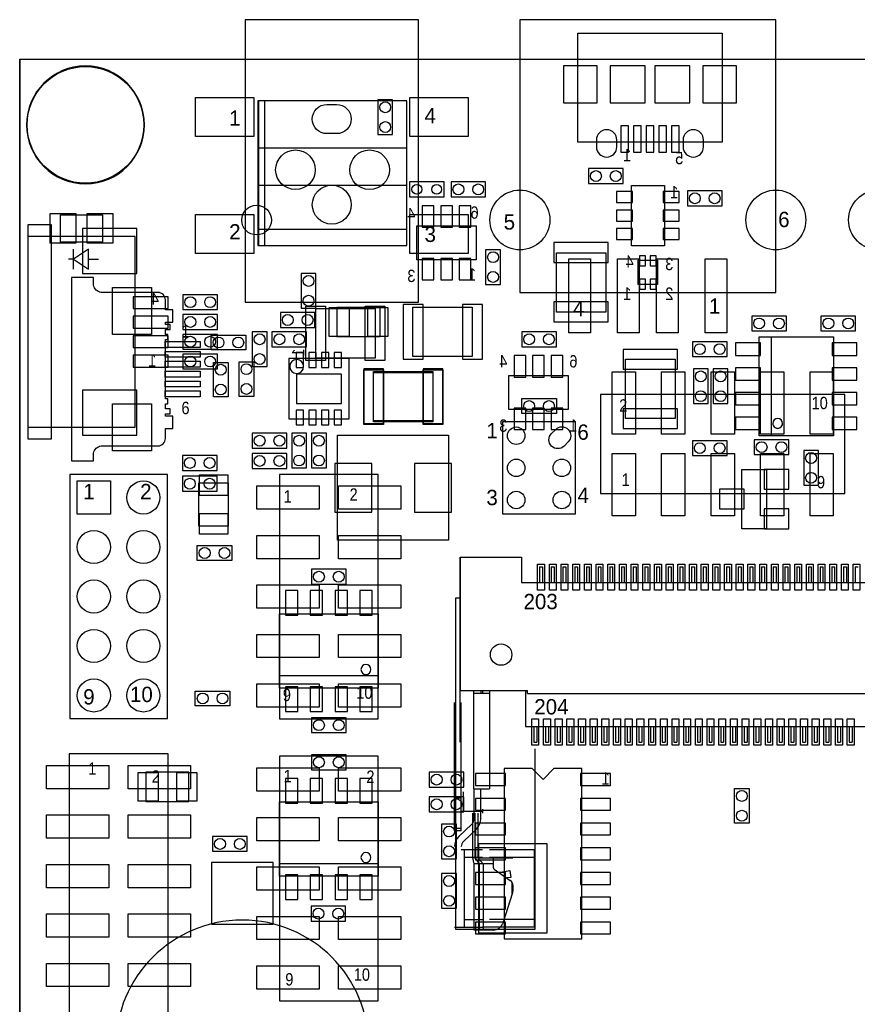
# Model space of a CAD drawing. Extents: x 4400 to 8899, y 281 to 4122.
# Tile 2 of 7: x 4400 to 6093, y 2004 to 3994. Entities that reach past the tile are written whole.
import ezdxf
from ezdxf.enums import TextEntityAlignment as Align

# ---------------------------------------------------------------- set-up
doc = ezdxf.new("R2010")
doc.units = 0
for name, color, linetype in [('BG_OUTLINE', 1, 'CONTINUOUS'), ('PG_ASSEMBLY_BOTTOM', 2, 'CONTINUOUS'), ('PG_ASSEMBLY_TOP', 3, 'CONTINUOUS'), ('PIN_BOTTOM', 5, 'CONTINUOUS'), ('PIN_TOP', 4, 'CONTINUOUS')]:
    doc.layers.add(name, color=color, linetype=linetype)

msp = doc.modelspace()

# ---------------------------------------------------------------- linework, layer by layer
at = {"layer": 'BG_OUTLINE'}
for points in [[(4400, 3914.4), (4400, 488)], [(4400, 3914.4), (8800, 3914.4)], [(4400, 488.1), (4400, 3914.4)]]:
    msp.add_lwpolyline(points, dxfattribs=at)
msp.add_lwpolyline([(4400, 488.1), (4400, 3914.4), (8800, 3914.4), (8800, 488)], close=True, dxfattribs=at)
at = {"layer": 'PG_ASSEMBLY_BOTTOM'}
for points in [[(5528.6, 3966.7), (5820, 3966.7), (5820, 3746.2), (5528.6, 3746.2)], [(5124, 3832), (5124, 3762), (5154, 3762), (5154, 3832)], [(5550, 3663), (5620, 3663), (5620, 3693), (5550, 3693)], [(5188, 3636), (5258, 3636), (5258, 3666), (5188, 3666)], [(5272, 3636), (5342, 3636), (5342, 3666), (5272, 3666)], [(5636.7, 3537), (5636.7, 3659), (5703.4, 3659), (5703.4, 3537)], [(5820, 3648), (5750, 3648), (5750, 3618), (5820, 3618)], [(4416.7, 3146.5), (4464, 3146.5), (4464, 3579.5), (4416.7, 3579.5)], [(5323, 3508.6), (5203, 3508.6), (5203, 3577.4), (5323, 3577.4)], [(5372, 3459), (5372, 3529), (5342, 3529), (5342, 3459)], [(5585, 3523), (5585, 3403), (5485, 3403), (5485, 3523)], [(5650.3, 3507.6), (5689.7, 3507.6), (5689.7, 3458.4), (5650.3, 3458.4)], [(4999, 3411), (4999, 3481), (4969, 3481), (4969, 3411)], [(4800, 3438), (4730, 3438), (4730, 3408), (4800, 3408)], [(5041.5, 3353.5), (5128.5, 3353.5), (5128.5, 3412.5), (5041.5, 3412.5)], [(5315, 3313), (5195, 3313), (5195, 3413), (5315, 3413)], [(4800, 3398), (4730, 3398), (4730, 3368), (4800, 3368)], [(4927, 3372), (4997, 3372), (4997, 3402), (4927, 3402)], [(5880, 3365), (5950, 3365), (5950, 3395), (5880, 3395)], [(6090, 3395), (6020, 3395), (6020, 3365), (6090, 3365)], [(4800, 3358), (4730, 3358), (4730, 3328), (4800, 3328)], [(4900, 3293), (4900, 3363), (4870, 3363), (4870, 3293)], [(4910, 3333), (4980, 3333), (4980, 3363), (4910, 3363)], [(5485, 3363), (5415, 3363), (5415, 3333), (5485, 3333)], [(5895, 3353), (6045, 3353), (6045, 3153), (5895, 3153)], [(5760, 3313), (5830, 3313), (5830, 3343), (5760, 3343)], [(4800, 3318), (4730, 3318), (4730, 3288), (4800, 3288)], [(4944, 3309), (4944, 3187), (5066, 3187), (5066, 3309)], [(5625, 3188), (5625, 3308), (5725, 3308), (5725, 3188)], [(5762, 3288), (5762, 3218), (5792, 3218), (5792, 3288)], [(5802, 3288), (5802, 3218), (5832, 3218), (5832, 3288)], [(5235, 3183), (5115, 3183), (5115, 3283), (5235, 3283)], [(5508.8, 3205.9), (5388.8, 3205.9), (5388.8, 3274.7), (5508.8, 3274.7)], [(4870, 3128), (4940, 3128), (4940, 3158), (4870, 3158)], [(4950, 3158), (4950, 3088), (4980, 3088), (4980, 3158)], [(4990, 3158), (4990, 3088), (5020, 3088), (5020, 3158)], [(5042.8, 3154.3), (5267.2, 3154.3), (5267.2, 2941.7), (5042.8, 2941.7)], [(5885, 3115), (5955, 3115), (5955, 3145), (5885, 3145)], [(5830, 3143), (5760, 3143), (5760, 3113), (5830, 3113)], [(4729, 3083), (4799, 3083), (4799, 3113), (4729, 3113)], [(4870, 3087), (4940, 3087), (4940, 3117), (4870, 3117)], [(5985, 3123), (5985, 3053), (6015, 3053), (6015, 3123)], [(5860, 2965), (5860, 3085), (5910, 3085), (5910, 2965)], [(4729, 3041), (4799, 3041), (4799, 3071), (4729, 3071)], [(5060, 2883), (4990, 2883), (4990, 2853), (5060, 2853)], [(4925, 2643), (4925, 2793), (5125, 2793), (5125, 2643)], [(5060, 2583), (4990, 2583), (4990, 2553), (5060, 2553)], [(5060, 2508), (4990, 2508), (4990, 2478), (5060, 2478)], [(4655.2, 2413.9), (4742.2, 2413.9), (4742.2, 2472.9), (4655.2, 2472.9)], [(5298, 2473), (5228, 2473), (5228, 2443), (5298, 2443)], [(5536.5, 2480.1), (5480, 2480.1), (5458, 2458), (5436, 2480.1), (5379.5, 2480.1), (5379.5, 2136.1), (5536.5, 2136.1)], [(4925, 2263), (4925, 2413), (5125, 2413), (5125, 2263)], [(5298, 2423), (5228, 2423), (5228, 2393), (5298, 2393)], [(5283, 2298), (5283, 2368), (5253, 2368), (5253, 2298)], [(4790, 2313), (4860, 2313), (4860, 2343), (4790, 2343)], [(5283, 2198), (5283, 2268), (5253, 2268), (5253, 2198)], [(5059, 2202), (4989, 2202), (4989, 2172), (5059, 2172)]]:
    msp.add_lwpolyline(points, close=True, dxfattribs=at)
for points in [[(4416.7, 3170.1), (4633.3, 3170.1), (4633.3, 3555.9), (4416.7, 3555.9)], [(5920, 3153), (5920, 3353)], [(5125, 2668), (4925, 2668)], [(5125, 2288), (4925, 2288)]]:
    msp.add_lwpolyline(points, dxfattribs=at)
for points in [[(4974.1, 3293, 1), (4945.98, 3293, 1)], [(5942.5, 3178, 1), (5922.5, 3178.06, 1)], [(5110, 2680.5, 1), (5089.94, 2680.5, 1)], [(5109.9, 2300.5, 1), (5090.04, 2300.5, 1)], [(5106, 1918, 1), (4594, 1918, 1)]]:
    msp.add_lwpolyline(points, format="xyb", close=True, dxfattribs=at)
at = {"layer": 'PG_ASSEMBLY_TOP'}
for points in [[(4855.8, 3423.2), (5206.2, 3423.2), (5206.2, 3994), (4855.8, 3994)], [(5928.9, 3994), (5411.1, 3994), (5411.1, 3442.8), (5928.9, 3442.8)], [(4881.5, 3537.7), (4895.5, 3537.7), (4895.5, 3829.7), (4881.5, 3829.7)], [(5182.5, 3537.7), (5182.5, 3829.7), (4882.5, 3829.7), (4882.5, 3537.7)], [(4482.5, 3599.5), (4567.5, 3599.5), (4567.5, 3544.5), (4482.5, 3544.5)], [(4999, 3310), (4999, 3410), (5119, 3410), (5119, 3310)], [(4857, 3326.5), (4787, 3326.5), (4787, 3356.5), (4857, 3356.5)], [(4791.5, 3231.4), (4791.5, 3301.4), (4821.5, 3301.4), (4821.5, 3231.4)], [(4873.5, 3302.6), (4873.5, 3232.6), (4843.5, 3232.6), (4843.5, 3302.6)], [(5235, 3281), (5235, 3181), (5115, 3181), (5115, 3281)], [(5415, 3228), (5485, 3228), (5485, 3198), (5415, 3198)], [(5574.4, 3036.5), (6068.4, 3036.5), (6068.4, 3236.5), (5574.4, 3236.5)], [(5524, 2995.1), (5524, 3180.9), (5376, 3180.9), (5376, 2995.1)], [(4501.5, 3074.5), (4501.5, 2581.6), (4698.5, 2581.6), (4698.5, 3074.5)], [(4925, 3075), (4925, 2581), (5125, 2581), (5125, 3075)], [(4821.5, 3057.5), (4821.5, 2970.5), (4762.5, 2970.5), (4762.5, 3057.5)], [(4829, 2901), (4759, 2901), (4759, 2931), (4829, 2931)], [(4755, 2637), (4825, 2637), (4825, 2607), (4755, 2607)], [(4500, 2510), (4500, 1516), (4700, 1516), (4700, 2510)], [(4925, 2505), (4925, 2011), (5125, 2011), (5125, 2505)], [(5875, 2440), (5875, 2370), (5845, 2370), (5845, 2440)]]:
    msp.add_lwpolyline(points, close=True, dxfattribs=at)
for points in [[(4652.1, 3781.4, 1), (4413.9, 3781.4, 1)], [(4504.5, 3472.6), (4504.5, 3102.6), (4549.5, 3102.6), (4549.5, 3117.6, -0.333333), (4564.5, 3132.6), (4679.5, 3132.6, 0.414214), (4694.5, 3147.6), (4694.5, 3167.6), (4709.5, 3167.6), (4709.5, 3192.6), (4694.5, 3192.6), (4694.5, 3197.6), (4704.5, 3197.6), (4704.5, 3207.6), (4694.5, 3207.6), (4694.5, 3217.6), (4699.5, 3217.6), (4699.5, 3227.6), (4694.5, 3227.6), (4694.5, 3347.6), (4699.5, 3347.6), (4699.5, 3357.6), (4694.5, 3357.6), (4694.5, 3367.6), (4704.5, 3367.6), (4704.5, 3377.6), (4694.5, 3377.6), (4694.5, 3382.6), (4709.5, 3382.6), (4709.5, 3407.6), (4694.5, 3407.6), (4694.5, 3427.6, 0.414214), (4679.5, 3442.6), (4564.5, 3442.6, -0.333333), (4549.5, 3457.6), (4549.5, 3472.6)]]:
    msp.add_lwpolyline(points, format="xyb", close=True, dxfattribs=at)
for points in [[(4882.5, 3574.7), (4882.5, 3570.7), (5182.5, 3570.7), (5182.5, 3658.7), (4882.5, 3658.7), (4882.5, 3734.7), (5181.5, 3734.7)], [(4509, 3510), (4539, 3490), (4539, 3530), (4509, 3510), (4499, 3510)], [(4509, 3490), (4509, 3530)], [(4539, 3510), (4559, 3510)], [(5290.8, 2907.5), (5290.8, 2637.8)], [(5290.8, 2907.5), (5414.8, 2907.5)], [(5290.8, 2533.5), (5290.8, 2907.5)], [(5414.8, 2907.5), (5414.8, 2856.3)], [(5451.2, 2887.8), (5451.2, 2856.3)], [(5451.2, 2887.8), (5457.1, 2887.8)], [(5457.1, 2887.8), (5457.1, 2856.3)], [(5474.8, 2887.8), (5474.8, 2856.3)], [(5474.8, 2887.8), (5480.7, 2887.8)], [(5480.7, 2887.8), (5480.7, 2856.3)], [(5498.4, 2887.8), (5498.4, 2856.3)], [(5498.4, 2887.8), (5504.3, 2887.8)], [(5504.3, 2887.8), (5504.3, 2856.3)], [(5522.1, 2887.8), (5522.1, 2856.3)], [(5522.1, 2887.8), (5528, 2887.8)], [(5528, 2887.8), (5528, 2856.3)], [(5545.7, 2887.8), (5545.7, 2856.3)], [(5545.7, 2887.8), (5551.6, 2887.8)], [(5551.6, 2887.8), (5551.6, 2856.3)], [(5569.3, 2887.8), (5569.3, 2856.3)], [(5569.3, 2887.8), (5575.2, 2887.8)], [(5575.2, 2887.8), (5575.2, 2856.3)], [(5592.9, 2887.8), (5592.9, 2856.3)], [(5592.9, 2887.8), (5598.8, 2887.8)], [(5598.8, 2887.8), (5598.8, 2856.3)], [(5616.5, 2887.8), (5616.5, 2856.3)], [(5616.5, 2887.8), (5622.4, 2887.8)], [(5622.4, 2887.8), (5622.4, 2856.3)], [(5640.2, 2887.8), (5640.2, 2856.3)], [(5640.2, 2887.8), (5646.1, 2887.8)], [(5646.1, 2887.8), (5646.1, 2856.3)], [(5663.8, 2887.8), (5663.8, 2856.3)], [(5663.8, 2887.8), (5669.7, 2887.8)], [(5669.7, 2887.8), (5669.7, 2856.3)], [(5687.4, 2887.8), (5687.4, 2856.3)], [(5687.4, 2887.8), (5693.3, 2887.8)], [(5693.3, 2887.8), (5693.3, 2856.3)], [(5711, 2887.8), (5711, 2856.3)], [(5711, 2887.8), (5716.9, 2887.8)], [(5716.9, 2887.8), (5716.9, 2856.3)], [(5734.6, 2887.8), (5734.6, 2856.3)], [(5734.6, 2887.8), (5740.6, 2887.8)], [(5740.6, 2887.8), (5740.6, 2856.3)], [(5758.3, 2887.8), (5758.3, 2856.3)], [(5758.3, 2887.8), (5764.2, 2887.8)], [(5764.2, 2887.8), (5764.2, 2856.3)], [(5781.9, 2887.8), (5781.9, 2856.3)], [(5781.9, 2887.8), (5787.8, 2887.8)], [(5787.8, 2887.8), (5787.8, 2856.3)], [(5805.5, 2887.8), (5805.5, 2856.3)], [(5805.5, 2887.8), (5811.4, 2887.8)], [(5811.4, 2887.8), (5811.4, 2856.3)], [(5829.1, 2887.8), (5829.1, 2856.3)], [(5829.1, 2887.8), (5835.1, 2887.8)], [(5835.1, 2887.8), (5835.1, 2856.3)], [(5852.8, 2887.8), (5852.8, 2856.3)], [(5852.8, 2887.8), (5858.7, 2887.8)], [(5858.7, 2887.8), (5858.7, 2856.3)], [(5876.4, 2887.8), (5876.4, 2856.3)], [(5876.4, 2887.8), (5882.3, 2887.8)], [(5882.3, 2887.8), (5882.3, 2856.3)], [(5900, 2887.8), (5900, 2856.3)], [(5900, 2887.8), (5905.9, 2887.8)], [(5905.9, 2887.8), (5905.9, 2856.3)], [(5923.6, 2887.8), (5923.6, 2856.3)], [(5923.6, 2887.8), (5929.5, 2887.8)], [(5929.5, 2887.8), (5929.5, 2856.3)], [(5947.2, 2887.8), (5947.2, 2856.3)], [(5947.2, 2887.8), (5953.2, 2887.8)], [(5953.2, 2887.8), (5953.2, 2856.3)], [(5970.9, 2887.8), (5970.9, 2856.3)], [(5970.9, 2887.8), (5976.8, 2887.8)], [(5976.8, 2887.8), (5976.8, 2856.3)], [(5994.5, 2887.8), (5994.5, 2856.3)], [(5994.5, 2887.8), (6000.4, 2887.8)], [(6000.4, 2887.8), (6000.4, 2856.3)], [(6018.1, 2887.8), (6018.1, 2856.3)], [(6018.1, 2887.8), (6024, 2887.8)], [(6024, 2887.8), (6024, 2856.3)], [(6041.7, 2887.8), (6041.7, 2856.3)], [(6041.7, 2887.8), (6047.6, 2887.8)], [(6047.6, 2887.8), (6047.6, 2856.3)], [(6065.4, 2887.8), (6065.4, 2856.3)], [(6065.4, 2887.8), (6071.3, 2887.8)], [(6071.3, 2887.8), (6071.3, 2856.3)], [(6089, 2887.8), (6089, 2856.3)], [(6089, 2887.8), (6094.9, 2887.8)], [(5414.8, 2856.3), (7962, 2856.3)], [(5290.8, 2824.8), (5280.9, 2824.8), (5280.9, 2155.5), (5442.3, 2155.5), (5442.3, 2520)], [(5290.8, 2637.8), (5426.6, 2637.8)], [(5318.3, 2439), (5318.3, 2637.8)], [(5349.8, 2631.9), (5318.3, 2631.9)], [(5332.1, 2637.8), (5332.1, 2631.9)], [(5336, 2637.8), (5336, 2631.9)], [(5349.8, 2637.8), (5349.8, 2631.9)], [(5349.8, 2631.9), (5349.8, 2439)], [(5422.4, 2637.8), (5422.4, 2565)], [(5426.6, 2631.9), (5426.6, 2637.8)], [(5426.6, 2631.9), (7962, 2631.9)], [(5278.9, 2354.3), (5278.9, 2614.1)], [(5292.7, 2354.3), (5292.7, 2614.1)], [(5422.4, 2565), (7942.5, 2565)], [(5439.4, 2565), (5439.4, 2533.5)], [(5445.3, 2565), (5445.3, 2533.5)], [(5463, 2565), (5463, 2533.5)], [(5468.9, 2565), (5468.9, 2533.5)], [(5486.6, 2565), (5486.6, 2533.5)], [(5492.5, 2565), (5492.5, 2533.5)], [(5510.2, 2565), (5510.2, 2533.5)], [(5516.1, 2565), (5516.1, 2533.5)], [(5533.9, 2565), (5533.9, 2533.5)], [(5539.8, 2565), (5539.8, 2533.5)], [(5557.5, 2565), (5557.5, 2533.5)], [(5563.4, 2565), (5563.4, 2533.5)], [(5581.1, 2565), (5581.1, 2533.5)], [(5587, 2565), (5587, 2533.5)], [(5604.7, 2565), (5604.7, 2533.5)], [(5610.6, 2565), (5610.6, 2533.5)], [(5628.4, 2565), (5628.4, 2533.5)], [(5634.3, 2565), (5634.3, 2533.5)], [(5652, 2565), (5652, 2533.5)], [(5657.9, 2565), (5657.9, 2533.5)], [(5675.6, 2565), (5675.6, 2533.5)], [(5681.5, 2565), (5681.5, 2533.5)], [(5699.2, 2565), (5699.2, 2533.5)], [(5705.1, 2565), (5705.1, 2533.5)], [(5722.8, 2565), (5722.8, 2533.5)], [(5728.7, 2565), (5728.7, 2533.5)], [(5746.5, 2565), (5746.5, 2533.5)], [(5752.4, 2565), (5752.4, 2533.5)], [(5770.1, 2565), (5770.1, 2533.5)], [(5776, 2565), (5776, 2533.5)], [(5793.7, 2565), (5793.7, 2533.5)], [(5799.6, 2565), (5799.6, 2533.5)], [(5817.3, 2565), (5817.3, 2533.5)], [(5823.2, 2565), (5823.2, 2533.5)], [(5840.9, 2565), (5840.9, 2533.5)], [(5846.9, 2565), (5846.9, 2533.5)], [(5864.6, 2565), (5864.6, 2533.5)], [(5870.5, 2565), (5870.5, 2533.5)], [(5888.2, 2565), (5888.2, 2533.5)], [(5894.1, 2565), (5894.1, 2533.5)], [(5911.8, 2565), (5911.8, 2533.5)], [(5917.7, 2565), (5917.7, 2533.5)], [(5935.4, 2565), (5935.4, 2533.5)], [(5941.4, 2565), (5941.4, 2533.5)], [(5959.1, 2565), (5959.1, 2533.5)], [(5965, 2565), (5965, 2533.5)], [(5982.7, 2565), (5982.7, 2533.5)], [(5988.6, 2565), (5988.6, 2533.5)], [(6006.3, 2565), (6006.3, 2533.5)], [(6012.2, 2565), (6012.2, 2533.5)], [(6029.9, 2565), (6029.9, 2533.5)], [(6035.8, 2565), (6035.8, 2533.5)], [(6053.6, 2565), (6053.6, 2533.5)], [(6059.5, 2565), (6059.5, 2533.5)], [(6077.2, 2565), (6077.2, 2533.5)], [(6083.1, 2565), (6083.1, 2533.5)], [(5439.4, 2533.5), (5445.3, 2533.5)], [(5463, 2533.5), (5468.9, 2533.5)], [(5486.6, 2533.5), (5492.5, 2533.5)], [(5510.2, 2533.5), (5516.1, 2533.5)], [(5533.9, 2533.5), (5539.8, 2533.5)], [(5557.5, 2533.5), (5563.4, 2533.5)], [(5581.1, 2533.5), (5587, 2533.5)], [(5604.7, 2533.5), (5610.6, 2533.5)], [(5628.4, 2533.5), (5634.3, 2533.5)], [(5652, 2533.5), (5657.9, 2533.5)], [(5675.6, 2533.5), (5681.5, 2533.5)], [(5699.2, 2533.5), (5705.1, 2533.5)], [(5722.8, 2533.5), (5728.7, 2533.5)], [(5746.5, 2533.5), (5752.4, 2533.5)], [(5770.1, 2533.5), (5776, 2533.5)], [(5793.7, 2533.5), (5799.6, 2533.5)], [(5817.3, 2533.5), (5823.2, 2533.5)], [(5840.9, 2533.5), (5846.9, 2533.5)], [(5864.6, 2533.5), (5870.5, 2533.5)], [(5888.2, 2533.5), (5894.1, 2533.5)], [(5911.8, 2533.5), (5917.7, 2533.5)], [(5935.4, 2533.5), (5941.4, 2533.5)], [(5959.1, 2533.5), (5965, 2533.5)], [(5982.7, 2533.5), (5988.6, 2533.5)], [(6006.3, 2533.5), (6012.2, 2533.5)], [(6029.9, 2533.5), (6035.8, 2533.5)], [(6053.6, 2533.5), (6059.5, 2533.5)], [(6077.2, 2533.5), (6083.1, 2533.5)], [(5296.7, 2433.1), (5296.7, 2393.7)], [(5318.3, 2439), (5318.3, 2378)], [(5318.3, 2439), (5349.8, 2439)], [(5332.1, 2378), (5332.1, 2439)], [(5278.9, 2421.1), (5292.7, 2421.1)], [(5336, 2393.7), (5292.7, 2393.7)], [(5315.2, 2390.1), (5315.2, 2299.6)], [(5319.9, 2390.1), (5319.9, 2299.6)], [(5326.2, 2390.1), (5326.2, 2299.6)], [(5336, 2398), (5336, 2390.1)], [(5278.9, 2359.7), (5292.7, 2359.7)], [(5292.7, 2354.3), (5278.9, 2354.3)], [(5314, 2368), (5287.5, 2342.8)], [(5297, 2332.8), (5323.5, 2358)], [(5292.7, 2316.9), (5336, 2316.9)], [(5298.6, 2316.9), (5298.6, 2159.4)], [(5349.8, 2316.9), (5440.4, 2316.9)], [(5440.4, 2316.9), (5440.4, 2159.4)], [(5298.6, 2301.2), (5336, 2301.2)], [(5315.2, 2299.6), (5318.3, 2288)], [(5319.9, 2299.6), (5315.2, 2299.6)], [(5319.9, 2299.6), (5329.1, 2288)], [(5326.2, 2299.6), (5320.9, 2299.6)], [(5326.2, 2299.6), (5336.8, 2288)], [(5326.2, 2299.6), (5397.1, 2299.6)], [(5349.8, 2301.2), (5440.4, 2301.2)], [(5357.7, 2279.9), (5357.7, 2299.6)], [(5318.3, 2288), (5318.3, 2153.9)], [(5357.7, 2288), (5318.3, 2288)], [(5329.1, 2288), (5329.1, 2154.5)], [(5336.8, 2288), (5336.8, 2153.9)], [(5359.4, 2276.7), (5391.9, 2254.2)], [(5372.6, 2271.1), (5391.1, 2274)], [(5391.1, 2274), (5393.3, 2260.4)], [(5393.3, 2260.4), (5384.9, 2259.1)], [(5395.2, 2250.8), (5395.2, 2225.2)], [(5397.1, 2244.5), (5397.1, 2232.6)], [(5396.5, 2229), (5376.5, 2167.5)], [(5298.6, 2175.2), (5336, 2175.2)], [(5440.4, 2175.2), (5349.8, 2175.2)], [(5278.9, 2159.4), (5336, 2159.4)], [(5357.8, 2153.9), (5318.3, 2153.9)], [(5349.8, 2159.4), (5336, 2159.4)], [(5349.8, 2153.9), (5336, 2153.9)], [(5440.4, 2159.4), (5349.8, 2159.4)]]:
    msp.add_lwpolyline(points, dxfattribs=at)
for points in [[(5314, 2368, 0.206168), (5318.3, 2378)], [(5323.5, 2358, 0.205922), (5332.1, 2378)], [(5287.5, 2342.8, 0.205737), (5278.9, 2322.8)], [(5297, 2332.8, 0.20586), (5292.7, 2322.8)], [(5357.7, 2279.9, 0.245757), (5359.4, 2276.7)], [(5366.9, 2271, 0.072865), (5372.6, 2271.1)], [(5397.1, 2244.5, 0.246987), (5391.9, 2254.2)], [(5396.5, 2229, 0.077568), (5397.1, 2232.6)], [(5357.8, 2153.9, 0.324461), (5376.5, 2167.5)]]:
    msp.add_lwpolyline(points, format="xyb", dxfattribs=at)
at = {"layer": 'PIN_BOTTOM'}
for points in [[(5499.45, 3825.7), (5567.55, 3825.7), (5567.55, 3900.5), (5499.45, 3900.5)], [(5593.55, 3900.5), (5593.55, 3825.7), (5664.45, 3825.7), (5664.45, 3900.5)], [(5684.15, 3900.5), (5684.15, 3825.7), (5755.05, 3825.7), (5755.05, 3900.5)], [(5781.05, 3825.7), (5849.15, 3825.7), (5849.15, 3900.5), (5781.05, 3900.5)], [(5615.25, 3779.25), (5615.25, 3726.15), (5630.95, 3726.15), (5630.95, 3779.25)], [(5640.85, 3779.25), (5640.85, 3726.15), (5656.55, 3726.15), (5656.55, 3779.25)], [(5666.45, 3779.25), (5666.45, 3726.15), (5682.15, 3726.15), (5682.15, 3779.25)], [(5692.05, 3779.25), (5692.05, 3726.15), (5707.75, 3726.15), (5707.75, 3779.25)], [(5717.65, 3779.25), (5717.65, 3726.15), (5733.35, 3726.15), (5733.35, 3779.25)], [(5638.8, 3646.4), (5606.8, 3646.4), (5606.8, 3624.4), (5638.8, 3624.4)], [(5701.2, 3624.4), (5733.2, 3624.4), (5733.2, 3646.4), (5701.2, 3646.4)], [(5237.4, 3574.4), (5237.4, 3617.7), (5213.8, 3617.7), (5213.8, 3574.4)], [(5274.8, 3574.4), (5274.8, 3617.7), (5251.2, 3617.7), (5251.2, 3574.4)], [(5312.2, 3574.4), (5312.2, 3617.7), (5288.6, 3617.7), (5288.6, 3574.4)], [(5638.8, 3609), (5606.8, 3609), (5606.8, 3587), (5638.8, 3587)], [(5701.2, 3587), (5733.2, 3587), (5733.2, 3609), (5701.2, 3609)], [(4527.1, 3480.9), (4637.1, 3480.9), (4637.1, 3571.9), (4527.1, 3571.9)], [(5638.8, 3571.6), (5606.8, 3571.6), (5606.8, 3549.6), (5638.8, 3549.6)], [(5701.2, 3549.6), (5733.2, 3549.6), (5733.2, 3571.6), (5701.2, 3571.6)], [(5590, 3543.5), (5480, 3543.5), (5480, 3503.5), (5590, 3503.5)], [(5237.4, 3468.2), (5237.4, 3511.5), (5213.8, 3511.5), (5213.8, 3468.2)], [(5274.8, 3468.2), (5274.8, 3511.5), (5251.2, 3511.5), (5251.2, 3468.2)], [(5312.2, 3468.2), (5312.2, 3511.5), (5288.6, 3511.5), (5288.6, 3468.2)], [(5653.2, 3516.6), (5653.2, 3496.6), (5665.2, 3496.6), (5665.2, 3516.6)], [(5674.8, 3516.6), (5674.8, 3496.6), (5686.8, 3496.6), (5686.8, 3516.6)], [(5653.2, 3469.4), (5653.2, 3449.4), (5665.2, 3449.4), (5665.2, 3469.4)], [(5674.8, 3469.4), (5674.8, 3449.4), (5686.8, 3449.4), (5686.8, 3469.4)], [(4629.3, 3410.1), (4700.3, 3410.1), (4700.3, 3434.1), (4629.3, 3434.1)], [(5590, 3423.5), (5480, 3423.5), (5480, 3383.5), (5590, 3383.5)], [(5025, 3411.5), (5025, 3354.5), (5067, 3354.5), (5067, 3411.5)], [(5103, 3411.5), (5103, 3354.5), (5145, 3354.5), (5145, 3411.5)], [(5215.5, 3308), (5215.5, 3418), (5175.5, 3418), (5175.5, 3308)], [(5335.5, 3308), (5335.5, 3418), (5295.5, 3418), (5295.5, 3308)], [(4629.3, 3370.7), (4700.3, 3370.7), (4700.3, 3394.7), (4629.3, 3394.7)], [(4629.3, 3331.3), (4700.3, 3331.3), (4700.3, 3355.3), (4629.3, 3355.3)], [(5620, 3287.5), (5730, 3287.5), (5730, 3327.5), (5620, 3327.5)], [(5847.5, 3340.5), (5847.5, 3315.5), (5897.5, 3315.5), (5897.5, 3340.5)], [(6042.5, 3340.5), (6042.5, 3315.5), (6092.5, 3315.5), (6092.5, 3340.5)], [(4629.3, 3291.9), (4700.3, 3291.9), (4700.3, 3315.9), (4629.3, 3315.9)], [(4974.1, 3321), (4959.1, 3321), (4959.1, 3291), (4974.1, 3291)], [(4999.7, 3321), (4984.7, 3321), (4984.7, 3291), (4999.7, 3291)], [(5025.3, 3321), (5010.3, 3321), (5010.3, 3291), (5025.3, 3291)], [(5050.9, 3321), (5035.9, 3321), (5035.9, 3291), (5050.9, 3291)], [(5423.2, 3271.7), (5423.2, 3315), (5399.6, 3315), (5399.6, 3271.7)], [(5460.6, 3271.7), (5460.6, 3315), (5437, 3315), (5437, 3271.7)], [(5498, 3271.7), (5498, 3315), (5474.4, 3315), (5474.4, 3271.7)], [(5135.5, 3178), (5135.5, 3288), (5095.5, 3288), (5095.5, 3178)], [(5255.5, 3178), (5255.5, 3288), (5215.5, 3288), (5215.5, 3178)], [(5847.5, 3290.5), (5847.5, 3265.5), (5897.5, 3265.5), (5897.5, 3290.5)], [(6042.5, 3290.5), (6042.5, 3265.5), (6092.5, 3265.5), (6092.5, 3290.5)], [(5050.5, 3277.5), (4959.5, 3277.5), (4959.5, 3218.5), (5050.5, 3218.5)], [(4527.1, 3154.1), (4637.1, 3154.1), (4637.1, 3245.1), (4527.1, 3245.1)], [(5847.5, 3240.5), (5847.5, 3215.5), (5897.5, 3215.5), (5897.5, 3240.5)], [(6042.5, 3240.5), (6042.5, 3215.5), (6092.5, 3215.5), (6092.5, 3240.5)], [(4974.1, 3205), (4959.1, 3205), (4959.1, 3175), (4974.1, 3175)], [(4999.7, 3205), (4984.7, 3205), (4984.7, 3175), (4999.7, 3175)], [(5025.3, 3205), (5010.3, 3205), (5010.3, 3175), (5025.3, 3175)], [(5050.9, 3205), (5035.9, 3205), (5035.9, 3175), (5050.9, 3175)], [(5423.2, 3165.5), (5423.2, 3208.8), (5399.6, 3208.8), (5399.6, 3165.5)], [(5460.6, 3165.5), (5460.6, 3208.8), (5437, 3208.8), (5437, 3165.5)], [(5498, 3165.5), (5498, 3208.8), (5474.4, 3208.8), (5474.4, 3165.5)], [(5620, 3167.5), (5730, 3167.5), (5730, 3207.5), (5620, 3207.5)], [(5847.5, 3190.5), (5847.5, 3165.5), (5897.5, 3165.5), (5897.5, 3190.5)], [(6042.5, 3190.5), (6042.5, 3165.5), (6092.5, 3165.5), (6092.5, 3190.5)], [(5036.9, 2998.8), (5111.7, 2998.8), (5111.7, 3097.2), (5036.9, 3097.2)], [(5198.3, 2998.8), (5273.1, 2998.8), (5273.1, 3097.2), (5198.3, 3097.2)], [(5955, 3085), (5905, 3085), (5905, 3045), (5955, 3045)], [(4516.5, 3061.6), (4583.5, 3061.6), (4583.5, 2994.6), (4516.5, 2994.6)], [(5865, 3045), (5815, 3045), (5815, 3005), (5865, 3005)], [(5955, 3005), (5905, 3005), (5905, 2965), (5955, 2965)], [(4937.5, 2790.5), (4962.5, 2790.5), (4962.5, 2840.5), (4937.5, 2840.5)], [(4987.5, 2790.5), (5012.5, 2790.5), (5012.5, 2840.5), (4987.5, 2840.5)], [(5037.5, 2790.5), (5062.5, 2790.5), (5062.5, 2840.5), (5037.5, 2840.5)], [(5087.5, 2790.5), (5112.5, 2790.5), (5112.5, 2840.5), (5087.5, 2840.5)], [(4937.5, 2595.5), (4962.5, 2595.5), (4962.5, 2645.5), (4937.5, 2645.5)], [(4987.5, 2595.5), (5012.5, 2595.5), (5012.5, 2645.5), (4987.5, 2645.5)], [(5037.5, 2595.5), (5062.5, 2595.5), (5062.5, 2645.5), (5037.5, 2645.5)], [(5087.5, 2595.5), (5112.5, 2595.5), (5112.5, 2645.5), (5087.5, 2645.5)], [(4638.7, 2471.9), (4638.7, 2414.9), (4680.7, 2414.9), (4680.7, 2471.9)], [(4716.7, 2471.9), (4716.7, 2414.9), (4758.7, 2414.9), (4758.7, 2471.9)], [(5382.2, 2446), (5382.2, 2470), (5321.2, 2470), (5321.2, 2446)], [(5594.8, 2446), (5594.8, 2470), (5533.8, 2470), (5533.8, 2446)], [(4937.5, 2410.5), (4962.5, 2410.5), (4962.5, 2460.5), (4937.5, 2460.5)], [(4987.5, 2410.5), (5012.5, 2410.5), (5012.5, 2460.5), (4987.5, 2460.5)], [(5037.5, 2410.5), (5062.5, 2410.5), (5062.5, 2460.5), (5037.5, 2460.5)], [(5087.5, 2410.5), (5112.5, 2410.5), (5112.5, 2460.5), (5087.5, 2460.5)], [(5382.2, 2396), (5382.2, 2420), (5321.2, 2420), (5321.2, 2396)], [(5594.8, 2396), (5594.8, 2420), (5533.8, 2420), (5533.8, 2396)], [(5382.2, 2346), (5382.2, 2370), (5321.2, 2370), (5321.2, 2346)], [(5594.8, 2346), (5594.8, 2370), (5533.8, 2370), (5533.8, 2346)], [(5382.2, 2296), (5382.2, 2320), (5321.2, 2320), (5321.2, 2296)], [(5594.8, 2296), (5594.8, 2320), (5533.8, 2320), (5533.8, 2296)], [(4912.5, 2290.5), (4787.5, 2290.5), (4787.5, 2165.5), (4912.5, 2165.5)], [(5382.2, 2246), (5382.2, 2270), (5321.2, 2270), (5321.2, 2246)], [(5594.8, 2246), (5594.8, 2270), (5533.8, 2270), (5533.8, 2246)], [(4937.5, 2215.5), (4962.5, 2215.5), (4962.5, 2265.5), (4937.5, 2265.5)], [(4987.5, 2215.5), (5012.5, 2215.5), (5012.5, 2265.5), (4987.5, 2265.5)], [(5037.5, 2215.5), (5062.5, 2215.5), (5062.5, 2265.5), (5037.5, 2265.5)], [(5087.5, 2215.5), (5112.5, 2215.5), (5112.5, 2265.5), (5087.5, 2265.5)], [(5382.2, 2196), (5382.2, 2220), (5321.2, 2220), (5321.2, 2196)], [(5594.8, 2196), (5594.8, 2220), (5533.8, 2220), (5533.8, 2196)], [(5382.2, 2146), (5382.2, 2170), (5321.2, 2170), (5321.2, 2146)], [(5594.8, 2146), (5594.8, 2170), (5533.8, 2170), (5533.8, 2146)]]:
    msp.add_lwpolyline(points, close=True, dxfattribs=at)
for points in [[(5021.2, 3822.75), (5040.8, 3822.75, -1), (5040.8, 3763.65), (5021.2, 3763.65, -1)], [(5607.35, 3737), (5607.35, 3750.8, 1), (5566.05, 3750.8), (5566.05, 3737, 1)], [(5782.55, 3737), (5782.55, 3750.8, 1), (5741.25, 3750.8), (5741.25, 3737, 1)]]:
    msp.add_lwpolyline(points, format="xyb", close=True, dxfattribs=at)
for centre, radius in [((4533, 3781.4), 118), ((5139, 3817), 11), ((5139, 3777), 11), ((4957.5, 3690.7), 40), ((5107.5, 3690.7), 40), ((5565, 3678), 11), ((5605, 3678), 11), ((5031, 3620), 39.35), ((5203, 3651), 10), ((5243, 3651), 10), ((5287, 3651), 11), ((5327, 3651), 11), ((5411.3, 3589.2), 60.5), ((5765, 3633), 11), ((5805, 3633), 11), ((5928.7, 3589.2), 60.5), ((6136.3, 3589.2), 60.5), ((4879, 3589), 30), ((5357, 3514), 11), ((5357, 3474), 11), ((4984, 3466), 11), ((4745, 3423), 11), ((4785, 3423), 11), ((4984, 3426), 11), ((4745, 3383), 11), ((4785, 3383), 11), ((4942, 3387), 11), ((4982, 3387), 11), ((5895, 3380), 11), ((5935, 3380), 11), ((6035, 3380), 11), ((6075, 3380), 11), ((4745, 3343), 11), ((4785, 3343), 11), ((4885, 3348), 11), ((4925, 3348), 11), ((4965, 3348), 11), ((5430, 3348), 11), ((5470, 3348), 11), ((5775, 3328), 11), ((5815, 3328), 11), ((4745, 3303), 11), ((4785, 3303), 11), ((4885, 3308), 11), ((5777, 3273), 11), ((5817, 3273), 11), ((5777, 3233), 11), ((5817, 3233), 11), ((4885, 3143), 11), ((4925, 3143), 11), ((4965, 3143), 11), ((5005, 3143), 11), ((5775, 3128), 11), ((5815, 3128), 11), ((5900, 3130), 11), ((5940, 3130), 11), ((4744, 3098), 11), ((4784, 3098), 11), ((4885, 3102), 11), ((4925, 3102), 11), ((4965, 3103), 11), ((5005, 3103), 11), ((6000, 3108), 11), ((4744, 3056), 11), ((4784, 3056), 11), ((6000, 3068), 11), ((4650, 3028.1), 33.5), ((4550, 2928.1), 33.5), ((4650, 2928.1), 33.5), ((5005, 2868), 11), ((5045, 2868), 11), ((4550, 2828.1), 33.5), ((4650, 2828.1), 33.5), ((4550, 2728.1), 33.5), ((4650, 2728.1), 33.5), ((5373.4, 2710.6), 21.65), ((4550, 2628.1), 33.5), ((4650, 2628.1), 33.5), ((5005, 2568), 11), ((5045, 2568), 11), ((5005, 2493), 11), ((5045, 2493), 11), ((5243, 2458), 11), ((5283, 2458), 11), ((5243, 2408), 11), ((5283, 2408), 11), ((5268, 2353), 11), ((4805, 2328), 11), ((4845, 2328), 11), ((5268, 2313), 11), ((5268, 2253), 11), ((5268, 2213), 11), ((5004, 2187), 11), ((5044, 2187), 11)]:
    msp.add_circle(centre, radius, dxfattribs=at)
at = {"layer": 'PIN_TOP'}
for points in [[(5499.45, 3825.7), (5567.55, 3825.7), (5567.55, 3900.5), (5499.45, 3900.5)], [(5781.05, 3825.7), (5849.15, 3825.7), (5849.15, 3900.5), (5781.05, 3900.5)], [(4873.55, 3757.85), (4755.45, 3757.85), (4755.45, 3836.55), (4873.55, 3836.55)], [(5306.55, 3757.85), (5188.45, 3757.85), (5188.45, 3836.55), (5306.55, 3836.55)], [(4513.5, 3542), (4461.5, 3542), (4461.5, 3602), (4513.5, 3602)], [(4588.5, 3542), (4536.5, 3542), (4536.5, 3602), (4588.5, 3602)], [(4873.55, 3521.65), (4755.45, 3521.65), (4755.45, 3600.35), (4873.55, 3600.35)], [(5306.55, 3521.65), (5188.45, 3521.65), (5188.45, 3600.35), (5306.55, 3600.35)], [(5553.85, 3510.5), (5553.85, 3360.9), (5510.55, 3360.9), (5510.55, 3510.5)], [(5652.25, 3510.5), (5652.25, 3360.9), (5608.95, 3360.9), (5608.95, 3510.5)], [(5731.05, 3510.5), (5731.05, 3360.9), (5687.75, 3360.9), (5687.75, 3510.5)], [(5829.45, 3510.5), (5829.45, 3360.9), (5786.15, 3360.9), (5786.15, 3510.5)], [(4587.8, 3357.6), (4587.8, 3452.6), (4666.8, 3452.6), (4666.8, 3357.6)], [(4978.5, 3305), (4978.5, 3415), (5018.5, 3415), (5018.5, 3305)], [(5098.5, 3305), (5098.5, 3415), (5138.5, 3415), (5138.5, 3305)], [(4693.8, 3343.6), (4764.8, 3343.6), (4764.8, 3331.6), (4693.8, 3331.6)], [(4693.8, 3323.6), (4764.8, 3323.6), (4764.8, 3311.6), (4693.8, 3311.6)], [(4693.8, 3303.6), (4764.8, 3303.6), (4764.8, 3291.6), (4693.8, 3291.6)], [(5135.5, 3286), (5135.5, 3176), (5095.5, 3176), (5095.5, 3286)], [(5255.5, 3286), (5255.5, 3176), (5215.5, 3176), (5215.5, 3286)], [(4693.8, 3283.6), (4764.8, 3283.6), (4764.8, 3271.6), (4693.8, 3271.6)], [(5597.9, 3156), (5597.9, 3282), (5644.9, 3282), (5644.9, 3156)], [(5697.9, 3156), (5697.9, 3282), (5744.9, 3282), (5744.9, 3156)], [(5797.9, 3156), (5797.9, 3282), (5844.9, 3282), (5844.9, 3156)], [(5897.9, 3156), (5897.9, 3282), (5944.9, 3282), (5944.9, 3156)], [(5997.9, 3156), (5997.9, 3282), (6044.9, 3282), (6044.9, 3156)], [(4693.8, 3263.6), (4764.8, 3263.6), (4764.8, 3251.6), (4693.8, 3251.6)], [(4693.8, 3243.6), (4764.8, 3243.6), (4764.8, 3231.6), (4693.8, 3231.6)], [(4666.8, 3217.6), (4666.8, 3122.6), (4587.8, 3122.6), (4587.8, 3217.6)], [(5597.9, 2991), (5597.9, 3117), (5644.9, 3117), (5644.9, 2991)], [(5697.9, 2991), (5697.9, 3117), (5744.9, 3117), (5744.9, 2991)], [(5797.9, 2991), (5797.9, 3117), (5844.9, 3117), (5844.9, 2991)], [(5897.9, 2991), (5897.9, 3117), (5944.9, 3117), (5944.9, 2991)], [(5997.9, 2991), (5997.9, 3117), (6044.9, 3117), (6044.9, 2991)], [(4763.5, 3074), (4820.5, 3074), (4820.5, 3032), (4763.5, 3032)], [(4516.5, 3061.6), (4583.5, 3061.6), (4583.5, 2994.6), (4516.5, 2994.6)], [(4879.5, 3051.5), (5005.5, 3051.5), (5005.5, 3004.5), (4879.5, 3004.5)], [(5044.5, 3051.5), (5170.5, 3051.5), (5170.5, 3004.5), (5044.5, 3004.5)], [(4763.5, 2996), (4820.5, 2996), (4820.5, 2954), (4763.5, 2954)], [(4879.5, 2951.5), (5005.5, 2951.5), (5005.5, 2904.5), (4879.5, 2904.5)], [(5044.5, 2951.5), (5170.5, 2951.5), (5170.5, 2904.5), (5044.5, 2904.5)], [(5461, 2893.75), (5461, 2840.65), (5447.2, 2840.65), (5447.2, 2893.75)], [(5484.7, 2893.75), (5484.7, 2840.65), (5470.9, 2840.65), (5470.9, 2893.75)], [(5508.3, 2893.75), (5508.3, 2840.65), (5494.5, 2840.65), (5494.5, 2893.75)], [(5531.9, 2893.75), (5531.9, 2840.65), (5518.1, 2840.65), (5518.1, 2893.75)], [(5555.5, 2893.75), (5555.5, 2840.65), (5541.7, 2840.65), (5541.7, 2893.75)], [(5579.2, 2893.75), (5579.2, 2840.65), (5565.4, 2840.65), (5565.4, 2893.75)], [(5602.8, 2893.75), (5602.8, 2840.65), (5589, 2840.65), (5589, 2893.75)], [(5626.4, 2893.75), (5626.4, 2840.65), (5612.6, 2840.65), (5612.6, 2893.75)], [(5650, 2893.75), (5650, 2840.65), (5636.2, 2840.65), (5636.2, 2893.75)], [(5673.7, 2893.75), (5673.7, 2840.65), (5659.9, 2840.65), (5659.9, 2893.75)], [(5697.3, 2893.75), (5697.3, 2840.65), (5683.5, 2840.65), (5683.5, 2893.75)], [(5720.9, 2893.75), (5720.9, 2840.65), (5707.1, 2840.65), (5707.1, 2893.75)], [(5744.5, 2893.75), (5744.5, 2840.65), (5730.7, 2840.65), (5730.7, 2893.75)], [(5768.1, 2893.75), (5768.1, 2840.65), (5754.3, 2840.65), (5754.3, 2893.75)], [(5791.8, 2893.75), (5791.8, 2840.65), (5778, 2840.65), (5778, 2893.75)], [(5815.4, 2893.75), (5815.4, 2840.65), (5801.6, 2840.65), (5801.6, 2893.75)], [(5839, 2893.75), (5839, 2840.65), (5825.2, 2840.65), (5825.2, 2893.75)], [(5862.6, 2893.75), (5862.6, 2840.65), (5848.8, 2840.65), (5848.8, 2893.75)], [(5886.2, 2893.75), (5886.2, 2840.65), (5872.4, 2840.65), (5872.4, 2893.75)], [(5909.9, 2893.75), (5909.9, 2840.65), (5896.1, 2840.65), (5896.1, 2893.75)], [(5933.5, 2893.75), (5933.5, 2840.65), (5919.7, 2840.65), (5919.7, 2893.75)], [(5957.1, 2893.75), (5957.1, 2840.65), (5943.3, 2840.65), (5943.3, 2893.75)], [(5980.7, 2893.75), (5980.7, 2840.65), (5966.9, 2840.65), (5966.9, 2893.75)], [(6004.4, 2893.75), (6004.4, 2840.65), (5990.6, 2840.65), (5990.6, 2893.75)], [(6028, 2893.75), (6028, 2840.65), (6014.2, 2840.65), (6014.2, 2893.75)], [(6051.6, 2893.75), (6051.6, 2840.65), (6037.8, 2840.65), (6037.8, 2893.75)], [(6075.2, 2893.75), (6075.2, 2840.65), (6061.4, 2840.65), (6061.4, 2893.75)], [(6098.8, 2893.75), (6098.8, 2840.65), (6085, 2840.65), (6085, 2893.75)], [(4879.5, 2851.5), (5005.5, 2851.5), (5005.5, 2804.5), (4879.5, 2804.5)], [(5044.5, 2851.5), (5170.5, 2851.5), (5170.5, 2804.5), (5044.5, 2804.5)], [(4879.5, 2751.5), (5005.5, 2751.5), (5005.5, 2704.5), (4879.5, 2704.5)], [(5044.5, 2751.5), (5170.5, 2751.5), (5170.5, 2704.5), (5044.5, 2704.5)], [(4879.5, 2651.5), (5005.5, 2651.5), (5005.5, 2604.5), (4879.5, 2604.5)], [(5044.5, 2651.5), (5170.5, 2651.5), (5170.5, 2604.5), (5044.5, 2604.5)], [(5449.2, 2580.55), (5449.2, 2527.45), (5435.4, 2527.45), (5435.4, 2580.55)], [(5472.9, 2580.55), (5472.9, 2527.45), (5459.1, 2527.45), (5459.1, 2580.55)], [(5496.5, 2580.55), (5496.5, 2527.45), (5482.7, 2527.45), (5482.7, 2580.55)], [(5520.1, 2580.55), (5520.1, 2527.45), (5506.3, 2527.45), (5506.3, 2580.55)], [(5543.7, 2580.55), (5543.7, 2527.45), (5529.9, 2527.45), (5529.9, 2580.55)], [(5567.4, 2580.55), (5567.4, 2527.45), (5553.6, 2527.45), (5553.6, 2580.55)], [(5591, 2580.55), (5591, 2527.45), (5577.2, 2527.45), (5577.2, 2580.55)], [(5614.6, 2580.55), (5614.6, 2527.45), (5600.8, 2527.45), (5600.8, 2580.55)], [(5638.2, 2580.55), (5638.2, 2527.45), (5624.4, 2527.45), (5624.4, 2580.55)], [(5661.8, 2580.55), (5661.8, 2527.45), (5648, 2527.45), (5648, 2580.55)], [(5685.5, 2580.55), (5685.5, 2527.45), (5671.7, 2527.45), (5671.7, 2580.55)], [(5709.1, 2580.55), (5709.1, 2527.45), (5695.3, 2527.45), (5695.3, 2580.55)], [(5732.7, 2580.55), (5732.7, 2527.45), (5718.9, 2527.45), (5718.9, 2580.55)], [(5756.3, 2580.55), (5756.3, 2527.45), (5742.5, 2527.45), (5742.5, 2580.55)], [(5779.9, 2580.55), (5779.9, 2527.45), (5766.1, 2527.45), (5766.1, 2580.55)], [(5803.6, 2580.55), (5803.6, 2527.45), (5789.8, 2527.45), (5789.8, 2580.55)], [(5827.2, 2580.55), (5827.2, 2527.45), (5813.4, 2527.45), (5813.4, 2580.55)], [(5850.8, 2580.55), (5850.8, 2527.45), (5837, 2527.45), (5837, 2580.55)], [(5874.4, 2580.55), (5874.4, 2527.45), (5860.6, 2527.45), (5860.6, 2580.55)], [(5898.1, 2580.55), (5898.1, 2527.45), (5884.3, 2527.45), (5884.3, 2580.55)], [(5921.7, 2580.55), (5921.7, 2527.45), (5907.9, 2527.45), (5907.9, 2580.55)], [(5945.3, 2580.55), (5945.3, 2527.45), (5931.5, 2527.45), (5931.5, 2580.55)], [(5968.9, 2580.55), (5968.9, 2527.45), (5955.1, 2527.45), (5955.1, 2580.55)], [(5992.5, 2580.55), (5992.5, 2527.45), (5978.7, 2527.45), (5978.7, 2580.55)], [(6016.2, 2580.55), (6016.2, 2527.45), (6002.4, 2527.45), (6002.4, 2580.55)], [(6039.8, 2580.55), (6039.8, 2527.45), (6026, 2527.45), (6026, 2580.55)], [(6063.4, 2580.55), (6063.4, 2527.45), (6049.6, 2527.45), (6049.6, 2580.55)], [(6087, 2580.55), (6087, 2527.45), (6073.2, 2527.45), (6073.2, 2580.55)], [(4454.5, 2486.5), (4580.5, 2486.5), (4580.5, 2439.5), (4454.5, 2439.5)], [(4619.5, 2486.5), (4745.5, 2486.5), (4745.5, 2439.5), (4619.5, 2439.5)], [(4879.5, 2481.5), (5005.5, 2481.5), (5005.5, 2434.5), (4879.5, 2434.5)], [(5044.5, 2481.5), (5170.5, 2481.5), (5170.5, 2434.5), (5044.5, 2434.5)], [(4454.5, 2386.5), (4580.5, 2386.5), (4580.5, 2339.5), (4454.5, 2339.5)], [(4619.5, 2386.5), (4745.5, 2386.5), (4745.5, 2339.5), (4619.5, 2339.5)], [(4879.5, 2381.5), (5005.5, 2381.5), (5005.5, 2334.5), (4879.5, 2334.5)], [(5044.5, 2381.5), (5170.5, 2381.5), (5170.5, 2334.5), (5044.5, 2334.5)], [(5466, 2328.75), (5466, 2147.65), (5328.2, 2147.65), (5328.2, 2328.75)], [(4454.5, 2286.5), (4580.5, 2286.5), (4580.5, 2239.5), (4454.5, 2239.5)], [(4619.5, 2286.5), (4745.5, 2286.5), (4745.5, 2239.5), (4619.5, 2239.5)], [(4879.5, 2281.5), (5005.5, 2281.5), (5005.5, 2234.5), (4879.5, 2234.5)], [(5044.5, 2281.5), (5170.5, 2281.5), (5170.5, 2234.5), (5044.5, 2234.5)], [(4454.5, 2186.5), (4580.5, 2186.5), (4580.5, 2139.5), (4454.5, 2139.5)], [(4619.5, 2186.5), (4745.5, 2186.5), (4745.5, 2139.5), (4619.5, 2139.5)], [(4879.5, 2181.5), (5005.5, 2181.5), (5005.5, 2134.5), (4879.5, 2134.5)], [(5044.5, 2181.5), (5170.5, 2181.5), (5170.5, 2134.5), (5044.5, 2134.5)], [(4454.5, 2086.5), (4580.5, 2086.5), (4580.5, 2039.5), (4454.5, 2039.5)], [(4619.5, 2086.5), (4745.5, 2086.5), (4745.5, 2039.5), (4619.5, 2039.5)], [(4879.5, 2081.5), (5005.5, 2081.5), (5005.5, 2034.5), (4879.5, 2034.5)], [(5044.5, 2081.5), (5170.5, 2081.5), (5170.5, 2034.5), (5044.5, 2034.5)]]:
    msp.add_lwpolyline(points, close=True, dxfattribs=at)
for points in [[(5021.2, 3822.75), (5040.8, 3822.75, -1), (5040.8, 3763.65), (5021.2, 3763.65, -1)], [(5607.35, 3737), (5607.35, 3750.8, 1), (5566.05, 3750.8), (5566.05, 3737, 1)], [(5782.55, 3737), (5782.55, 3750.8, 1), (5741.25, 3750.8), (5741.25, 3737, 1)], [(5475.27, 3157.49), (5483.61, 3165.83, -1), (5508.93, 3140.51), (5500.59, 3132.17, -1)]]:
    msp.add_lwpolyline(points, format="xyb", close=True, dxfattribs=at)
for centre, radius in [((4533, 3781.4), 118), ((4957.5, 3690.7), 40), ((5107.5, 3690.7), 40), ((5031, 3620), 39.35), ((5411.3, 3589.2), 60.5), ((5928.7, 3589.2), 60.5), ((6136.3, 3589.2), 60.5), ((4802, 3341.5), 11), ((4842, 3341.5), 11), ((4806.5, 3286.4), 11), ((4858.5, 3287.6), 11), ((4806.5, 3246.4), 11), ((4858.5, 3247.6), 11), ((5430, 3213), 11), ((5470, 3213), 11), ((5403.9, 3153), 17.7), ((5403.9, 3088), 17.7), ((5496.1, 3088), 17.7), ((4650, 3028.1), 33.5), ((5403.9, 3023), 17.7), ((5496.1, 3023), 17.7), ((4550, 2928.1), 33.5), ((4650, 2928.1), 33.5), ((4774, 2916), 11), ((4814, 2916), 11), ((4550, 2828.1), 33.5), ((4650, 2828.1), 33.5), ((4550, 2728.1), 33.5), ((4650, 2728.1), 33.5), ((5373.4, 2710.6), 21.65), ((4550, 2628.1), 33.5), ((4650, 2628.1), 33.5), ((4770, 2622), 11), ((4810, 2622), 11), ((5860, 2425), 11), ((5860, 2385), 11)]:
    msp.add_circle(centre, radius, dxfattribs=at)

# ---------------------------------------------------------------- texts
at = {"layer": 'PG_ASSEMBLY_BOTTOM', "text_generation_flag": 2, "width": 0.88}
for s, p in [('1', (5636.5, 3707.7)), ('5', (5741.6, 3701.8)), ('1', (5731.5, 3632.7)), ('4', (5200.2, 3588.7)), ('6', (5328, 3591.7)), ('4', (5641.5, 3492.7)), ('3', (5721.5, 3487.7)), ('3', (5200.2, 3463.7)), ('1', (5323, 3466.7)), ('1', (5636.5, 3427.7)), ('2', (5721.5, 3427.7)), ('4', (4681.5, 3417.7)), ('1', (4676.5, 3292.7)), ('4', (5386, 3291)), ('6', (5527.7, 3291)), ('3', (5386, 3161)), ('1', (5527.7, 3161))]:
    msp.add_text(s, height=25, dxfattribs=at).set_placement(p)
msp.add_text('1', height=25, rotation=90, dxfattribs=at).set_placement((4975.4, 3329.5))
msp.add_text('1', height=25, dxfattribs=at).set_placement((5585, 2447.7), align=Align.CENTER)
at = {"layer": 'PG_ASSEMBLY_TOP'}
for s, p in [('1', (4823.5, 3779.7)), ('4', (5218.5, 3784.7)), ('2', (4823.5, 3549.7)), ('3', (5218.5, 3544.7)), ('1', (5343.5, 3147.7)), ('6', (5527.5, 3144.9)), ('1', (4528.5, 3024.7)), ('2', (4643.5, 3024.7)), ('4', (5527.7, 3017.2)), ('3', (5343.5, 3012.7)), ('9', (4528.5, 2609.7)), ('10', (4623, 2614.7))]:
    msp.add_text(s, height=31, dxfattribs=at).set_placement(p)
for s, p in [('6', (5945, 3574.7)), ('5', (5390, 3569.7)), ('4', (5530, 3394.7)), ('1', (5805, 3399.7)), ('203', (5453.2, 2802.4)), ('204', (5475, 2589.7))]:
    msp.add_text(s, height=31, dxfattribs=at).set_placement(p, align=Align.CENTER)
for s, height, width, p in [('1', 25.2, 0.873016, (4726.9, 3351.6)), ('2', 25, 0.88, (5612, 3201.7)), ('10', 25, 0.88, (6001, 3206.7)), ('6', 25.2, 0.873016, (4727, 3196.6)), ('1', 25, 0.88, (5617, 3051.7)), ('9', 25, 0.88, (6012, 3046.7)), ('2', 25, 0.88, (5067, 3021.7)), ('1', 25, 0.88, (4933.5, 3017.7)), ('9', 25, 0.88, (4932, 2616.7)), ('10', 25, 0.88, (5080.5, 2621.3)), ('1', 25, 0.88, (4538.5, 2467.7)), ('2', 25, 0.88, (4667, 2451.7)), ('1', 25, 0.88, (4933.5, 2452.7)), ('2', 25, 0.88, (5101, 2451.3)), ('10', 25, 0.88, (5075.5, 2051.3)), ('9', 25, 0.88, (4937, 2041.7))]:
    msp.add_text(s, height=height, dxfattribs=dict(at, width=width)).set_placement(p)

doc.saveas('drawing.dxf')
